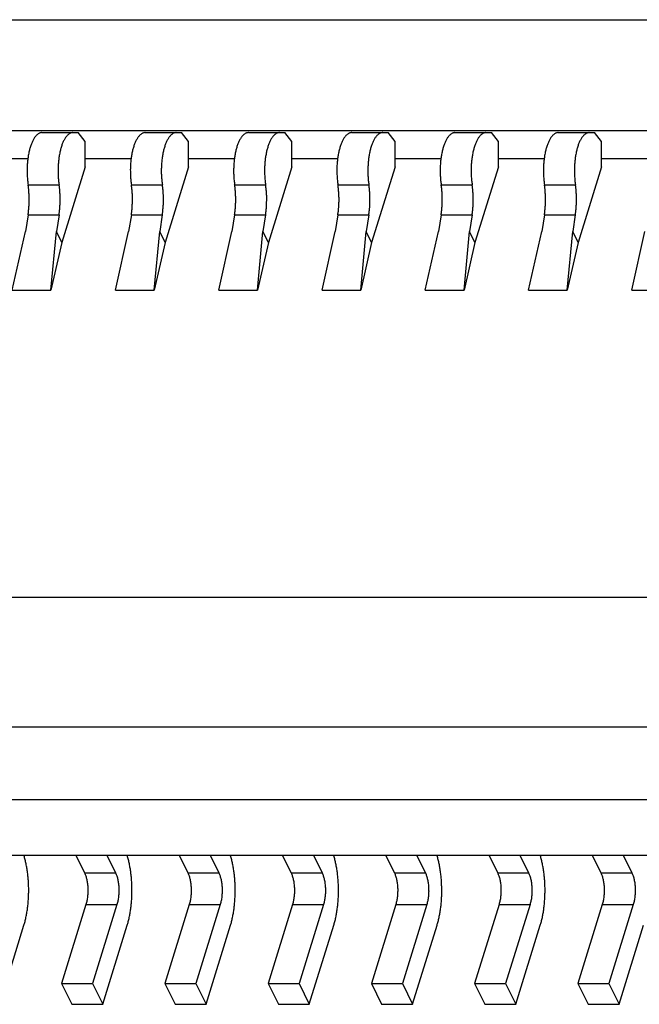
# Model space of a CAD drawing. Extents: x 0 to 420, y 0 to 297.
# Tile 6 of 9: x 286 to 294, y 206 to 219. Entities that reach past the tile are written whole.
import ezdxf

# ---------------------------------------------------------------- set-up
doc = ezdxf.new("R2010")
doc.units = 0
doc.header["$LTSCALE"] = 23.1
doc.layers.get('0').update_dxf_attribs({"linetype": 'CONTINUOUS'})

msp = doc.modelspace()

# ---------------------------------------------------------------- linework, layer by layer
at = {"color": 7, "linetype": 'CONTINUOUS'}
for p, q in [((263.913, 218.95), (304.767, 218.95)), ((266.575, 217.468), (306.025, 217.468)), ((286.134, 217.438), (286.621, 217.438)), ((286.715, 217.318), (286.621, 217.438)), ((287.516, 217.438), (288.003, 217.438)), ((288.096, 217.318), (288.003, 217.438)), ((288.898, 217.438), (289.384, 217.438)), ((289.478, 217.318), (289.384, 217.438)), ((290.279, 217.438), (290.766, 217.438)), ((290.859, 217.318), (290.766, 217.438)), ((291.661, 217.438), (292.148, 217.438)), ((292.241, 217.318), (292.148, 217.438)), ((293.042, 217.438), (293.529, 217.438)), ((293.623, 217.318), (293.529, 217.438)), ((286.715, 216.982), (286.715, 217.318)), ((288.096, 216.982), (288.096, 217.318)), ((289.478, 216.982), (289.478, 217.318)), ((290.859, 216.982), (290.859, 217.318)), ((292.241, 216.982), (292.241, 217.318)), ((293.623, 216.982), (293.623, 217.318)), ((285.333, 217.094), (285.947, 217.094)), ((286.715, 217.094), (287.328, 217.094)), ((288.096, 217.094), (288.71, 217.094)), ((289.478, 217.094), (290.092, 217.094)), ((290.859, 217.094), (291.473, 217.094)), ((292.241, 217.094), (292.855, 217.094)), ((293.623, 217.094), (294.236, 217.094)), ((286.715, 216.982), (286.401, 215.966)), ((288.096, 216.982), (287.782, 215.966)), ((289.478, 216.982), (289.164, 215.966)), ((290.859, 216.982), (290.546, 215.966)), ((292.241, 216.982), (291.927, 215.966)), ((293.623, 216.982), (293.309, 215.966)), ((285.95, 216.741), (286.364, 216.741)), ((287.331, 216.741), (287.746, 216.741)), ((288.713, 216.741), (289.127, 216.741)), ((290.095, 216.741), (290.509, 216.741)), ((291.476, 216.741), (291.891, 216.741)), ((292.858, 216.741), (293.272, 216.741)), ((285.949, 216.339), (285.914, 216.115)), ((285.949, 216.339), (286.364, 216.339)), ((286.364, 216.339), (286.328, 216.115)), ((287.331, 216.339), (287.295, 216.115)), ((287.331, 216.339), (287.745, 216.339)), ((287.745, 216.339), (287.71, 216.115)), ((288.712, 216.339), (288.677, 216.115)), ((288.712, 216.339), (289.127, 216.339)), ((289.127, 216.339), (289.091, 216.115)), ((290.094, 216.339), (290.058, 216.115)), ((290.094, 216.339), (290.508, 216.339)), ((290.508, 216.339), (290.473, 216.115)), ((291.475, 216.339), (291.44, 216.115)), ((291.475, 216.339), (291.89, 216.339)), ((291.89, 216.339), (291.854, 216.115)), ((292.857, 216.339), (292.822, 216.115)), ((292.857, 216.339), (293.271, 216.339)), ((293.271, 216.339), (293.236, 216.115)), ((285.737, 215.328), (285.914, 216.115)), ((286.256, 215.328), (286.328, 216.115)), ((286.401, 215.966), (286.328, 216.115)), ((287.118, 215.328), (287.295, 216.115)), ((287.638, 215.328), (287.71, 216.115)), ((287.782, 215.966), (287.71, 216.115)), ((288.5, 215.328), (288.677, 216.115)), ((289.019, 215.328), (289.091, 216.115)), ((289.164, 215.966), (289.091, 216.115)), ((289.882, 215.328), (290.058, 216.115)), ((290.401, 215.328), (290.473, 216.115)), ((290.546, 215.966), (290.473, 216.115)), ((291.263, 215.328), (291.44, 216.115)), ((291.782, 215.328), (291.854, 216.115)), ((291.927, 215.966), (291.854, 216.115)), ((292.645, 215.328), (292.822, 216.115)), ((293.164, 215.328), (293.236, 216.115)), ((293.309, 215.966), (293.236, 216.115)), ((294.026, 215.328), (294.203, 216.115)), ((286.401, 215.966), (286.256, 215.328)), ((287.782, 215.966), (287.638, 215.328)), ((289.164, 215.966), (289.019, 215.328)), ((290.546, 215.966), (290.401, 215.328)), ((291.927, 215.966), (291.782, 215.328)), ((293.309, 215.966), (293.164, 215.328)), ((285.737, 215.328), (286.256, 215.328)), ((287.118, 215.328), (287.638, 215.328)), ((288.5, 215.328), (289.019, 215.328)), ((289.882, 215.328), (290.401, 215.328)), ((291.263, 215.328), (291.782, 215.328)), ((292.645, 215.328), (293.164, 215.328)), ((294.026, 215.328), (294.546, 215.328)), ((264.003, 211.219), (305.022, 211.219)), ((264.854, 209.485), (306.177, 209.485)), ((265.33, 208.515), (306.653, 208.515)), ((265.696, 207.77), (307.019, 207.77)), ((286.588, 207.77), (286.705, 207.531)), ((287.003, 207.77), (287.12, 207.531)), ((287.97, 207.77), (288.087, 207.531)), ((288.384, 207.77), (288.501, 207.531)), ((289.351, 207.77), (289.469, 207.531)), ((289.766, 207.77), (289.883, 207.531)), ((290.733, 207.77), (290.85, 207.531)), ((291.148, 207.77), (291.265, 207.531)), ((292.115, 207.77), (292.232, 207.531)), ((292.529, 207.77), (292.646, 207.531)), ((293.496, 207.77), (293.613, 207.531)), ((293.911, 207.77), (294.028, 207.531)), ((286.705, 207.531), (287.12, 207.531)), ((288.087, 207.531), (288.501, 207.531)), ((289.469, 207.531), (289.883, 207.531)), ((290.85, 207.531), (291.265, 207.531)), ((292.232, 207.531), (292.646, 207.531)), ((293.613, 207.531), (294.028, 207.531)), ((286.724, 207.109), (286.398, 206.052)), ((286.724, 207.109), (287.139, 207.109)), ((287.139, 207.109), (286.812, 206.052)), ((288.106, 207.109), (287.779, 206.052)), ((288.106, 207.109), (288.52, 207.109)), ((288.52, 207.109), (288.194, 206.052)), ((289.487, 207.109), (289.161, 206.052)), ((289.487, 207.109), (289.902, 207.109)), ((289.902, 207.109), (289.575, 206.052)), ((290.869, 207.109), (290.542, 206.052)), ((290.869, 207.109), (291.284, 207.109)), ((291.284, 207.109), (290.957, 206.052)), ((292.251, 207.109), (291.924, 206.052)), ((292.251, 207.109), (292.665, 207.109)), ((292.665, 207.109), (292.338, 206.052)), ((293.632, 207.109), (293.305, 206.052)), ((293.632, 207.109), (294.047, 207.109)), ((294.047, 207.109), (293.72, 206.052)), ((285.568, 205.772), (285.894, 206.83)), ((286.949, 205.772), (287.276, 206.83)), ((288.331, 205.772), (288.658, 206.83)), ((289.712, 205.772), (290.039, 206.83)), ((291.094, 205.772), (291.421, 206.83)), ((292.476, 205.772), (292.802, 206.83)), ((293.857, 205.772), (294.184, 206.83)), ((286.398, 206.052), (286.812, 206.052)), ((286.398, 206.052), (286.535, 205.772)), ((286.812, 206.052), (286.949, 205.772)), ((287.779, 206.052), (288.194, 206.052)), ((287.779, 206.052), (287.916, 205.772)), ((288.194, 206.052), (288.331, 205.772)), ((289.161, 206.052), (289.575, 206.052)), ((289.161, 206.052), (289.298, 205.772)), ((289.575, 206.052), (289.712, 205.772)), ((290.542, 206.052), (290.957, 206.052)), ((290.542, 206.052), (290.68, 205.772)), ((290.957, 206.052), (291.094, 205.772)), ((291.924, 206.052), (292.338, 206.052)), ((291.924, 206.052), (292.061, 205.772)), ((292.338, 206.052), (292.476, 205.772)), ((293.305, 206.052), (293.72, 206.052)), ((293.305, 206.052), (293.443, 205.772)), ((293.72, 206.052), (293.857, 205.772)), ((286.535, 205.772), (286.949, 205.772)), ((287.916, 205.772), (288.331, 205.772)), ((289.298, 205.772), (289.712, 205.772)), ((290.68, 205.772), (291.094, 205.772)), ((292.061, 205.772), (292.476, 205.772)), ((293.443, 205.772), (293.857, 205.772))]:
    msp.add_line(p, q, dxfattribs=at)
for points, knots in [([(286.134, 217.438), (286.13, 217.438), (286.122, 217.438), (286.11, 217.435), (286.098, 217.43), (286.086, 217.423), (286.075, 217.415), (286.063, 217.405), (286.052, 217.393), (286.041, 217.379), (286.031, 217.364), (286.021, 217.347), (286.011, 217.328), (286.002, 217.308), (285.993, 217.287), (285.985, 217.264), (285.977, 217.24), (285.968, 217.206), (285.957, 217.161), (285.948, 217.104), (285.941, 217.045), (285.937, 216.984), (285.935, 216.923), (285.937, 216.861), (285.942, 216.8), (285.947, 216.761), (285.95, 216.741)], [0, 0, 0, 0, 0.015697, 0.031713, 0.048346, 0.065851, 0.084438, 0.104266, 0.12545, 0.148067, 0.17216, 0.197746, 0.224817, 0.253347, 0.283295, 0.314603, 0.347205, 0.381022, 0.451934, 0.526567, 0.604042, 0.683415, 0.7637, 0.843891, 0.922985, 1, 1, 1, 1]), ([(286.549, 217.438), (286.545, 217.438), (286.537, 217.438), (286.525, 217.435), (286.513, 217.43), (286.501, 217.423), (286.489, 217.415), (286.478, 217.405), (286.466, 217.393), (286.456, 217.379), (286.445, 217.364), (286.435, 217.347), (286.425, 217.328), (286.416, 217.308), (286.407, 217.287), (286.399, 217.264), (286.392, 217.24), (286.382, 217.206), (286.372, 217.161), (286.362, 217.104), (286.355, 217.045), (286.351, 216.984), (286.35, 216.923), (286.352, 216.861), (286.356, 216.8), (286.361, 216.761), (286.364, 216.741)], [0, 0, 0, 0, 0.015697, 0.031713, 0.048346, 0.065851, 0.084438, 0.104266, 0.12545, 0.148067, 0.17216, 0.197746, 0.224817, 0.253347, 0.283295, 0.314603, 0.347205, 0.381022, 0.451934, 0.526567, 0.604042, 0.683415, 0.7637, 0.843891, 0.922985, 1, 1, 1, 1]), ([(287.516, 217.438), (287.512, 217.438), (287.504, 217.438), (287.492, 217.435), (287.48, 217.43), (287.468, 217.423), (287.456, 217.415), (287.445, 217.405), (287.434, 217.393), (287.423, 217.379), (287.412, 217.364), (287.402, 217.347), (287.393, 217.328), (287.383, 217.308), (287.375, 217.287), (287.366, 217.264), (287.359, 217.24), (287.349, 217.206), (287.339, 217.161), (287.329, 217.104), (287.322, 217.045), (287.318, 216.984), (287.317, 216.923), (287.319, 216.861), (287.323, 216.8), (287.328, 216.761), (287.331, 216.741)], [0, 0, 0, 0, 0.015697, 0.031713, 0.048346, 0.065851, 0.084438, 0.104266, 0.12545, 0.148067, 0.17216, 0.197746, 0.224817, 0.253347, 0.283295, 0.314603, 0.347205, 0.381022, 0.451934, 0.526567, 0.604042, 0.683415, 0.7637, 0.843891, 0.922985, 1, 1, 1, 1]), ([(287.931, 217.438), (287.926, 217.438), (287.918, 217.438), (287.906, 217.435), (287.894, 217.43), (287.882, 217.423), (287.871, 217.415), (287.859, 217.405), (287.848, 217.393), (287.837, 217.379), (287.827, 217.364), (287.817, 217.347), (287.807, 217.328), (287.798, 217.308), (287.789, 217.287), (287.781, 217.264), (287.773, 217.24), (287.764, 217.206), (287.753, 217.161), (287.744, 217.104), (287.737, 217.045), (287.733, 216.984), (287.731, 216.923), (287.733, 216.861), (287.738, 216.8), (287.743, 216.761), (287.746, 216.741)], [0, 0, 0, 0, 0.015697, 0.031713, 0.048346, 0.065851, 0.084438, 0.104266, 0.12545, 0.148067, 0.17216, 0.197746, 0.224817, 0.253347, 0.283295, 0.314603, 0.347205, 0.381022, 0.451934, 0.526567, 0.604042, 0.683415, 0.7637, 0.843891, 0.922985, 1, 1, 1, 1]), ([(288.898, 217.438), (288.894, 217.438), (288.885, 217.438), (288.873, 217.435), (288.861, 217.43), (288.849, 217.423), (288.838, 217.415), (288.826, 217.405), (288.815, 217.393), (288.804, 217.379), (288.794, 217.364), (288.784, 217.347), (288.774, 217.328), (288.765, 217.308), (288.756, 217.287), (288.748, 217.264), (288.74, 217.24), (288.731, 217.206), (288.72, 217.161), (288.711, 217.104), (288.704, 217.045), (288.7, 216.984), (288.699, 216.923), (288.7, 216.861), (288.705, 216.8), (288.71, 216.761), (288.713, 216.741)], [0, 0, 0, 0, 0.015697, 0.031713, 0.048346, 0.065851, 0.084438, 0.104266, 0.12545, 0.148067, 0.17216, 0.197746, 0.224817, 0.253347, 0.283295, 0.314603, 0.347205, 0.381022, 0.451934, 0.526567, 0.604042, 0.683415, 0.7637, 0.843891, 0.922985, 1, 1, 1, 1]), ([(289.312, 217.438), (289.308, 217.438), (289.3, 217.438), (289.288, 217.435), (289.276, 217.43), (289.264, 217.423), (289.252, 217.415), (289.241, 217.405), (289.23, 217.393), (289.219, 217.379), (289.208, 217.364), (289.198, 217.347), (289.189, 217.328), (289.179, 217.308), (289.171, 217.287), (289.162, 217.264), (289.155, 217.24), (289.145, 217.206), (289.135, 217.161), (289.125, 217.104), (289.118, 217.045), (289.114, 216.984), (289.113, 216.923), (289.115, 216.861), (289.119, 216.8), (289.124, 216.761), (289.127, 216.741)], [0, 0, 0, 0, 0.015697, 0.031713, 0.048346, 0.065851, 0.084438, 0.104266, 0.12545, 0.148067, 0.17216, 0.197746, 0.224817, 0.253347, 0.283295, 0.314603, 0.347205, 0.381022, 0.451934, 0.526567, 0.604042, 0.683415, 0.7637, 0.843891, 0.922985, 1, 1, 1, 1]), ([(290.279, 217.438), (290.275, 217.438), (290.267, 217.438), (290.255, 217.435), (290.243, 217.43), (290.231, 217.423), (290.219, 217.415), (290.208, 217.405), (290.197, 217.393), (290.186, 217.379), (290.175, 217.364), (290.165, 217.347), (290.156, 217.328), (290.146, 217.308), (290.138, 217.287), (290.13, 217.264), (290.122, 217.24), (290.112, 217.206), (290.102, 217.161), (290.092, 217.104), (290.085, 217.045), (290.081, 216.984), (290.08, 216.923), (290.082, 216.861), (290.087, 216.8), (290.092, 216.761), (290.095, 216.741)], [0, 0, 0, 0, 0.015697, 0.031713, 0.048346, 0.065851, 0.084438, 0.104266, 0.12545, 0.148067, 0.17216, 0.197746, 0.224817, 0.253347, 0.283295, 0.314603, 0.347205, 0.381022, 0.451934, 0.526567, 0.604042, 0.683415, 0.7637, 0.843891, 0.922985, 1, 1, 1, 1]), ([(290.694, 217.438), (290.69, 217.438), (290.682, 217.438), (290.669, 217.435), (290.657, 217.43), (290.645, 217.423), (290.634, 217.415), (290.622, 217.405), (290.611, 217.393), (290.6, 217.379), (290.59, 217.364), (290.58, 217.347), (290.57, 217.328), (290.561, 217.308), (290.552, 217.287), (290.544, 217.264), (290.536, 217.24), (290.527, 217.206), (290.516, 217.161), (290.507, 217.104), (290.5, 217.045), (290.496, 216.984), (290.495, 216.923), (290.496, 216.861), (290.501, 216.8), (290.506, 216.761), (290.509, 216.741)], [0, 0, 0, 0, 0.015697, 0.031713, 0.048346, 0.065851, 0.084438, 0.104266, 0.12545, 0.148067, 0.17216, 0.197746, 0.224817, 0.253347, 0.283295, 0.314603, 0.347205, 0.381022, 0.451934, 0.526567, 0.604042, 0.683415, 0.7637, 0.843891, 0.922985, 1, 1, 1, 1]), ([(291.661, 217.438), (291.657, 217.438), (291.649, 217.438), (291.636, 217.435), (291.624, 217.43), (291.613, 217.423), (291.601, 217.415), (291.59, 217.405), (291.578, 217.393), (291.568, 217.379), (291.557, 217.364), (291.547, 217.347), (291.537, 217.328), (291.528, 217.308), (291.519, 217.287), (291.511, 217.264), (291.503, 217.24), (291.494, 217.206), (291.484, 217.161), (291.474, 217.104), (291.467, 217.045), (291.463, 216.984), (291.462, 216.923), (291.464, 216.861), (291.468, 216.8), (291.473, 216.761), (291.476, 216.741)], [0, 0, 0, 0, 0.015697, 0.031713, 0.048346, 0.065851, 0.084438, 0.104266, 0.12545, 0.148067, 0.17216, 0.197746, 0.224817, 0.253347, 0.283295, 0.314603, 0.347205, 0.381022, 0.451934, 0.526567, 0.604042, 0.683415, 0.7637, 0.843891, 0.922985, 1, 1, 1, 1]), ([(292.075, 217.438), (292.071, 217.438), (292.063, 217.438), (292.051, 217.435), (292.039, 217.43), (292.027, 217.423), (292.015, 217.415), (292.004, 217.405), (291.993, 217.393), (291.982, 217.379), (291.972, 217.364), (291.961, 217.347), (291.952, 217.328), (291.943, 217.308), (291.934, 217.287), (291.926, 217.264), (291.918, 217.24), (291.908, 217.206), (291.898, 217.161), (291.888, 217.104), (291.882, 217.045), (291.877, 216.984), (291.876, 216.923), (291.878, 216.861), (291.883, 216.8), (291.888, 216.761), (291.891, 216.741)], [0, 0, 0, 0, 0.015697, 0.031713, 0.048346, 0.065851, 0.084438, 0.104266, 0.12545, 0.148067, 0.17216, 0.197746, 0.224817, 0.253347, 0.283295, 0.314603, 0.347205, 0.381022, 0.451934, 0.526567, 0.604042, 0.683415, 0.7637, 0.843891, 0.922985, 1, 1, 1, 1]), ([(293.042, 217.438), (293.038, 217.438), (293.03, 217.438), (293.018, 217.435), (293.006, 217.43), (292.994, 217.423), (292.983, 217.415), (292.971, 217.405), (292.96, 217.393), (292.949, 217.379), (292.939, 217.364), (292.929, 217.347), (292.919, 217.328), (292.91, 217.308), (292.901, 217.287), (292.893, 217.264), (292.885, 217.24), (292.875, 217.206), (292.865, 217.161), (292.856, 217.104), (292.849, 217.045), (292.845, 216.984), (292.843, 216.923), (292.845, 216.861), (292.85, 216.8), (292.855, 216.761), (292.858, 216.741)], [0, 0, 0, 0, 0.015697, 0.031713, 0.048346, 0.065851, 0.084438, 0.104266, 0.12545, 0.148067, 0.17216, 0.197746, 0.224817, 0.253347, 0.283295, 0.314603, 0.347205, 0.381022, 0.451934, 0.526567, 0.604042, 0.683415, 0.7637, 0.843891, 0.922985, 1, 1, 1, 1]), ([(293.457, 217.438), (293.453, 217.438), (293.445, 217.438), (293.433, 217.435), (293.421, 217.43), (293.409, 217.423), (293.397, 217.415), (293.386, 217.405), (293.374, 217.393), (293.364, 217.379), (293.353, 217.364), (293.343, 217.347), (293.333, 217.328), (293.324, 217.308), (293.315, 217.287), (293.307, 217.264), (293.3, 217.24), (293.29, 217.206), (293.28, 217.161), (293.27, 217.104), (293.263, 217.045), (293.259, 216.984), (293.258, 216.923), (293.26, 216.861), (293.264, 216.8), (293.269, 216.761), (293.272, 216.741)], [0, 0, 0, 0, 0.015697, 0.031713, 0.048346, 0.065851, 0.084438, 0.104266, 0.12545, 0.148067, 0.17216, 0.197746, 0.224817, 0.253347, 0.283295, 0.314603, 0.347205, 0.381022, 0.451934, 0.526567, 0.604042, 0.683415, 0.7637, 0.843891, 0.922985, 1, 1, 1, 1]), ([(285.949, 216.339), (285.952, 216.355), (285.956, 216.388), (285.961, 216.438), (285.964, 216.489), (285.965, 216.54), (285.964, 216.591), (285.961, 216.642), (285.957, 216.692), (285.952, 216.725), (285.95, 216.741)], [0, 0, 0, 0, 0.121454, 0.245839, 0.372217, 0.499622, 0.627075, 0.753596, 0.878218, 1, 1, 1, 1]), ([(286.364, 216.339), (286.366, 216.355), (286.371, 216.388), (286.375, 216.438), (286.378, 216.489), (286.379, 216.54), (286.378, 216.591), (286.376, 216.642), (286.371, 216.692), (286.367, 216.725), (286.364, 216.741)], [0, 0, 0, 0, 0.121454, 0.245839, 0.372217, 0.499622, 0.627075, 0.753596, 0.878218, 1, 1, 1, 1]), ([(287.331, 216.339), (287.333, 216.355), (287.338, 216.388), (287.342, 216.438), (287.345, 216.489), (287.346, 216.54), (287.346, 216.591), (287.343, 216.642), (287.338, 216.692), (287.334, 216.725), (287.331, 216.741)], [0, 0, 0, 0, 0.121454, 0.245839, 0.372217, 0.499622, 0.627075, 0.753596, 0.878218, 1, 1, 1, 1]), ([(287.745, 216.339), (287.748, 216.355), (287.752, 216.388), (287.757, 216.438), (287.76, 216.489), (287.761, 216.54), (287.76, 216.591), (287.757, 216.642), (287.753, 216.692), (287.748, 216.725), (287.746, 216.741)], [0, 0, 0, 0, 0.121454, 0.245839, 0.372217, 0.499622, 0.627075, 0.753596, 0.878218, 1, 1, 1, 1]), ([(288.712, 216.339), (288.715, 216.355), (288.719, 216.388), (288.724, 216.438), (288.727, 216.489), (288.728, 216.54), (288.727, 216.591), (288.724, 216.642), (288.72, 216.692), (288.715, 216.725), (288.713, 216.741)], [0, 0, 0, 0, 0.121454, 0.245839, 0.372217, 0.499622, 0.627075, 0.753596, 0.878218, 1, 1, 1, 1]), ([(289.127, 216.339), (289.129, 216.355), (289.134, 216.388), (289.139, 216.438), (289.141, 216.489), (289.142, 216.54), (289.142, 216.591), (289.139, 216.642), (289.134, 216.692), (289.13, 216.725), (289.127, 216.741)], [0, 0, 0, 0, 0.121454, 0.245839, 0.372217, 0.499622, 0.627075, 0.753596, 0.878218, 1, 1, 1, 1]), ([(290.094, 216.339), (290.096, 216.355), (290.101, 216.388), (290.106, 216.438), (290.109, 216.489), (290.11, 216.54), (290.109, 216.591), (290.106, 216.642), (290.101, 216.692), (290.097, 216.725), (290.095, 216.741)], [0, 0, 0, 0, 0.121454, 0.245839, 0.372217, 0.499622, 0.627075, 0.753596, 0.878218, 1, 1, 1, 1]), ([(290.508, 216.339), (290.511, 216.355), (290.515, 216.388), (290.52, 216.438), (290.523, 216.489), (290.524, 216.54), (290.523, 216.591), (290.52, 216.642), (290.516, 216.692), (290.512, 216.725), (290.509, 216.741)], [0, 0, 0, 0, 0.121454, 0.245839, 0.372217, 0.499622, 0.627075, 0.753596, 0.878218, 1, 1, 1, 1]), ([(291.475, 216.339), (291.478, 216.355), (291.482, 216.388), (291.487, 216.438), (291.49, 216.489), (291.491, 216.54), (291.49, 216.591), (291.488, 216.642), (291.483, 216.692), (291.479, 216.725), (291.476, 216.741)], [0, 0, 0, 0, 0.121454, 0.245839, 0.372217, 0.499622, 0.627075, 0.753596, 0.878218, 1, 1, 1, 1]), ([(291.89, 216.339), (291.892, 216.355), (291.897, 216.388), (291.902, 216.438), (291.905, 216.489), (291.906, 216.54), (291.905, 216.591), (291.902, 216.642), (291.897, 216.692), (291.893, 216.725), (291.891, 216.741)], [0, 0, 0, 0, 0.121454, 0.245839, 0.372217, 0.499622, 0.627075, 0.753596, 0.878218, 1, 1, 1, 1]), ([(292.857, 216.339), (292.86, 216.355), (292.864, 216.388), (292.869, 216.438), (292.872, 216.489), (292.873, 216.54), (292.872, 216.591), (292.869, 216.642), (292.865, 216.692), (292.86, 216.725), (292.858, 216.741)], [0, 0, 0, 0, 0.121454, 0.245839, 0.372217, 0.499622, 0.627075, 0.753596, 0.878218, 1, 1, 1, 1]), ([(293.271, 216.339), (293.274, 216.355), (293.279, 216.388), (293.283, 216.438), (293.286, 216.489), (293.287, 216.54), (293.286, 216.591), (293.284, 216.642), (293.279, 216.692), (293.275, 216.725), (293.272, 216.741)], [0, 0, 0, 0, 0.121454, 0.245839, 0.372217, 0.499622, 0.627075, 0.753596, 0.878218, 1, 1, 1, 1]), ([(285.894, 206.83), (285.9, 206.847), (285.91, 206.882), (285.922, 206.936), (285.933, 206.993), (285.942, 207.052), (285.949, 207.112), (285.954, 207.174), (285.957, 207.237), (285.958, 207.301), (285.957, 207.364), (285.954, 207.427), (285.948, 207.489), (285.941, 207.549), (285.932, 207.608), (285.92, 207.664), (285.907, 207.718), (285.897, 207.753), (285.892, 207.77)], [0, 0, 0, 0, 0.056042, 0.114647, 0.175501, 0.238264, 0.302574, 0.368051, 0.434302, 0.500926, 0.567521, 0.63368, 0.699005, 0.763104, 0.825601, 0.886135, 0.944371, 1, 1, 1, 1]), ([(287.276, 206.83), (287.281, 206.847), (287.291, 206.882), (287.304, 206.936), (287.315, 206.993), (287.324, 207.052), (287.331, 207.112), (287.336, 207.174), (287.339, 207.237), (287.34, 207.301), (287.338, 207.364), (287.335, 207.427), (287.33, 207.489), (287.323, 207.549), (287.313, 207.608), (287.302, 207.664), (287.289, 207.718), (287.279, 207.753), (287.274, 207.77)], [0, 0, 0, 0, 0.056042, 0.114647, 0.175501, 0.238264, 0.302574, 0.368051, 0.434302, 0.500926, 0.567521, 0.63368, 0.699005, 0.763104, 0.825601, 0.886135, 0.944371, 1, 1, 1, 1]), ([(288.658, 206.83), (288.663, 206.847), (288.673, 206.882), (288.685, 206.936), (288.696, 206.993), (288.705, 207.052), (288.712, 207.112), (288.717, 207.174), (288.72, 207.237), (288.721, 207.301), (288.72, 207.364), (288.717, 207.427), (288.711, 207.489), (288.704, 207.549), (288.695, 207.608), (288.684, 207.664), (288.671, 207.718), (288.661, 207.753), (288.655, 207.77)], [0, 0, 0, 0, 0.056042, 0.114647, 0.175501, 0.238264, 0.302574, 0.368051, 0.434302, 0.500926, 0.567521, 0.63368, 0.699005, 0.763104, 0.825601, 0.886135, 0.944371, 1, 1, 1, 1]), ([(290.039, 206.83), (290.044, 206.847), (290.054, 206.882), (290.067, 206.936), (290.078, 206.993), (290.087, 207.052), (290.094, 207.112), (290.099, 207.174), (290.102, 207.237), (290.103, 207.301), (290.102, 207.364), (290.098, 207.427), (290.093, 207.489), (290.086, 207.549), (290.076, 207.608), (290.065, 207.664), (290.052, 207.718), (290.042, 207.753), (290.037, 207.77)], [0, 0, 0, 0, 0.056042, 0.114647, 0.175501, 0.238264, 0.302574, 0.368051, 0.434302, 0.500926, 0.567521, 0.63368, 0.699005, 0.763104, 0.825601, 0.886135, 0.944371, 1, 1, 1, 1]), ([(291.421, 206.83), (291.426, 206.847), (291.436, 206.882), (291.449, 206.936), (291.46, 206.993), (291.469, 207.052), (291.476, 207.112), (291.481, 207.174), (291.484, 207.237), (291.484, 207.301), (291.483, 207.364), (291.48, 207.427), (291.475, 207.489), (291.467, 207.549), (291.458, 207.608), (291.447, 207.664), (291.434, 207.718), (291.424, 207.753), (291.418, 207.77)], [0, 0, 0, 0, 0.056042, 0.114647, 0.175501, 0.238264, 0.302574, 0.368051, 0.434302, 0.500926, 0.567521, 0.63368, 0.699005, 0.763104, 0.825601, 0.886135, 0.944371, 1, 1, 1, 1]), ([(292.802, 206.83), (292.808, 206.847), (292.818, 206.882), (292.83, 206.936), (292.841, 206.993), (292.85, 207.052), (292.857, 207.112), (292.862, 207.174), (292.865, 207.237), (292.866, 207.301), (292.865, 207.364), (292.862, 207.427), (292.856, 207.489), (292.849, 207.549), (292.84, 207.608), (292.828, 207.664), (292.815, 207.718), (292.805, 207.753), (292.8, 207.77)], [0, 0, 0, 0, 0.056042, 0.114647, 0.175501, 0.238264, 0.302574, 0.368051, 0.434302, 0.500926, 0.567521, 0.63368, 0.699005, 0.763104, 0.825601, 0.886135, 0.944371, 1, 1, 1, 1]), ([(286.705, 207.531), (286.709, 207.525), (286.714, 207.511), (286.722, 207.49), (286.729, 207.466), (286.735, 207.441), (286.74, 207.415), (286.744, 207.387), (286.747, 207.359), (286.749, 207.33), (286.75, 207.301), (286.749, 207.271), (286.748, 207.242), (286.745, 207.214), (286.742, 207.186), (286.737, 207.159), (286.731, 207.134), (286.727, 207.117), (286.724, 207.109)], [0, 0, 0, 0, 0.049414, 0.102627, 0.159342, 0.219189, 0.281744, 0.346535, 0.413057, 0.480779, 0.549152, 0.617619, 0.68562, 0.752604, 0.818032, 0.881389, 0.942193, 1, 1, 1, 1]), ([(287.12, 207.531), (287.123, 207.525), (287.129, 207.511), (287.137, 207.49), (287.144, 207.466), (287.15, 207.441), (287.155, 207.415), (287.159, 207.387), (287.162, 207.359), (287.164, 207.33), (287.164, 207.301), (287.164, 207.271), (287.162, 207.242), (287.16, 207.214), (287.156, 207.186), (287.151, 207.159), (287.146, 207.134), (287.141, 207.117), (287.139, 207.109)], [0, 0, 0, 0, 0.049414, 0.102627, 0.159342, 0.219189, 0.281744, 0.346535, 0.413057, 0.480779, 0.549152, 0.617619, 0.68562, 0.752604, 0.818032, 0.881389, 0.942193, 1, 1, 1, 1]), ([(288.087, 207.531), (288.09, 207.525), (288.096, 207.511), (288.104, 207.49), (288.111, 207.466), (288.117, 207.441), (288.122, 207.415), (288.126, 207.387), (288.129, 207.359), (288.131, 207.33), (288.131, 207.301), (288.131, 207.271), (288.13, 207.242), (288.127, 207.214), (288.123, 207.186), (288.119, 207.159), (288.113, 207.134), (288.108, 207.117), (288.106, 207.109)], [0, 0, 0, 0, 0.049414, 0.102627, 0.159342, 0.219189, 0.281744, 0.346535, 0.413057, 0.480779, 0.549152, 0.617619, 0.68562, 0.752604, 0.818032, 0.881389, 0.942193, 1, 1, 1, 1]), ([(288.501, 207.531), (288.505, 207.525), (288.511, 207.511), (288.518, 207.49), (288.525, 207.466), (288.531, 207.441), (288.536, 207.415), (288.54, 207.387), (288.543, 207.359), (288.545, 207.33), (288.546, 207.301), (288.545, 207.271), (288.544, 207.242), (288.541, 207.214), (288.538, 207.186), (288.533, 207.159), (288.527, 207.134), (288.523, 207.117), (288.52, 207.109)], [0, 0, 0, 0, 0.049414, 0.102627, 0.159342, 0.219189, 0.281744, 0.346535, 0.413057, 0.480779, 0.549152, 0.617619, 0.68562, 0.752604, 0.818032, 0.881389, 0.942193, 1, 1, 1, 1]), ([(289.469, 207.531), (289.472, 207.525), (289.478, 207.511), (289.485, 207.49), (289.492, 207.466), (289.498, 207.441), (289.503, 207.415), (289.507, 207.387), (289.51, 207.359), (289.512, 207.33), (289.513, 207.301), (289.513, 207.271), (289.511, 207.242), (289.509, 207.214), (289.505, 207.186), (289.5, 207.159), (289.494, 207.134), (289.49, 207.117), (289.487, 207.109)], [0, 0, 0, 0, 0.049414, 0.102627, 0.159342, 0.219189, 0.281744, 0.346535, 0.413057, 0.480779, 0.549152, 0.617619, 0.68562, 0.752604, 0.818032, 0.881389, 0.942193, 1, 1, 1, 1]), ([(289.883, 207.531), (289.886, 207.525), (289.892, 207.511), (289.9, 207.49), (289.907, 207.466), (289.913, 207.441), (289.918, 207.415), (289.922, 207.387), (289.925, 207.359), (289.927, 207.33), (289.927, 207.301), (289.927, 207.271), (289.926, 207.242), (289.923, 207.214), (289.919, 207.186), (289.915, 207.159), (289.909, 207.134), (289.904, 207.117), (289.902, 207.109)], [0, 0, 0, 0, 0.049414, 0.102627, 0.159342, 0.219189, 0.281744, 0.346535, 0.413057, 0.480779, 0.549152, 0.617619, 0.68562, 0.752604, 0.818032, 0.881389, 0.942193, 1, 1, 1, 1]), ([(290.85, 207.531), (290.853, 207.525), (290.859, 207.511), (290.867, 207.49), (290.874, 207.466), (290.88, 207.441), (290.885, 207.415), (290.889, 207.387), (290.892, 207.359), (290.894, 207.33), (290.895, 207.301), (290.894, 207.271), (290.893, 207.242), (290.89, 207.214), (290.886, 207.186), (290.882, 207.159), (290.876, 207.134), (290.872, 207.117), (290.869, 207.109)], [0, 0, 0, 0, 0.049414, 0.102627, 0.159342, 0.219189, 0.281744, 0.346535, 0.413057, 0.480779, 0.549152, 0.617619, 0.68562, 0.752604, 0.818032, 0.881389, 0.942193, 1, 1, 1, 1]), ([(291.265, 207.531), (291.268, 207.525), (291.274, 207.511), (291.281, 207.49), (291.288, 207.466), (291.294, 207.441), (291.299, 207.415), (291.303, 207.387), (291.306, 207.359), (291.308, 207.33), (291.309, 207.301), (291.309, 207.271), (291.307, 207.242), (291.305, 207.214), (291.301, 207.186), (291.296, 207.159), (291.291, 207.134), (291.286, 207.117), (291.284, 207.109)], [0, 0, 0, 0, 0.049414, 0.102627, 0.159342, 0.219189, 0.281744, 0.346535, 0.413057, 0.480779, 0.549152, 0.617619, 0.68562, 0.752604, 0.818032, 0.881389, 0.942193, 1, 1, 1, 1]), ([(292.232, 207.531), (292.235, 207.525), (292.241, 207.511), (292.249, 207.49), (292.256, 207.466), (292.262, 207.441), (292.267, 207.415), (292.271, 207.387), (292.274, 207.359), (292.275, 207.33), (292.276, 207.301), (292.276, 207.271), (292.274, 207.242), (292.272, 207.214), (292.268, 207.186), (292.263, 207.159), (292.258, 207.134), (292.253, 207.117), (292.251, 207.109)], [0, 0, 0, 0, 0.049414, 0.102627, 0.159342, 0.219189, 0.281744, 0.346535, 0.413057, 0.480779, 0.549152, 0.617619, 0.68562, 0.752604, 0.818032, 0.881389, 0.942193, 1, 1, 1, 1]), ([(292.646, 207.531), (292.649, 207.525), (292.655, 207.511), (292.663, 207.49), (292.67, 207.466), (292.676, 207.441), (292.681, 207.415), (292.685, 207.387), (292.688, 207.359), (292.69, 207.33), (292.691, 207.301), (292.69, 207.271), (292.689, 207.242), (292.686, 207.214), (292.683, 207.186), (292.678, 207.159), (292.672, 207.134), (292.668, 207.117), (292.665, 207.109)], [0, 0, 0, 0, 0.049414, 0.102627, 0.159342, 0.219189, 0.281744, 0.346535, 0.413057, 0.480779, 0.549152, 0.617619, 0.68562, 0.752604, 0.818032, 0.881389, 0.942193, 1, 1, 1, 1]), ([(293.613, 207.531), (293.616, 207.525), (293.622, 207.511), (293.63, 207.49), (293.637, 207.466), (293.643, 207.441), (293.648, 207.415), (293.652, 207.387), (293.655, 207.359), (293.657, 207.33), (293.658, 207.301), (293.657, 207.271), (293.656, 207.242), (293.653, 207.214), (293.65, 207.186), (293.645, 207.159), (293.639, 207.134), (293.635, 207.117), (293.632, 207.109)], [0, 0, 0, 0, 0.049414, 0.102627, 0.159342, 0.219189, 0.281744, 0.346535, 0.413057, 0.480779, 0.549152, 0.617619, 0.68562, 0.752604, 0.818032, 0.881389, 0.942193, 1, 1, 1, 1]), ([(294.028, 207.531), (294.031, 207.525), (294.037, 207.511), (294.045, 207.49), (294.052, 207.466), (294.058, 207.441), (294.063, 207.415), (294.067, 207.387), (294.07, 207.359), (294.071, 207.33), (294.072, 207.301), (294.072, 207.271), (294.07, 207.242), (294.068, 207.214), (294.064, 207.186), (294.059, 207.159), (294.054, 207.134), (294.049, 207.117), (294.047, 207.109)], [0, 0, 0, 0, 0.049414, 0.102627, 0.159342, 0.219189, 0.281744, 0.346535, 0.413057, 0.480779, 0.549152, 0.617619, 0.68562, 0.752604, 0.818032, 0.881389, 0.942193, 1, 1, 1, 1])]:
    msp.add_open_spline(points, degree=3, knots=knots, dxfattribs=at)

doc.saveas('drawing.dxf')
